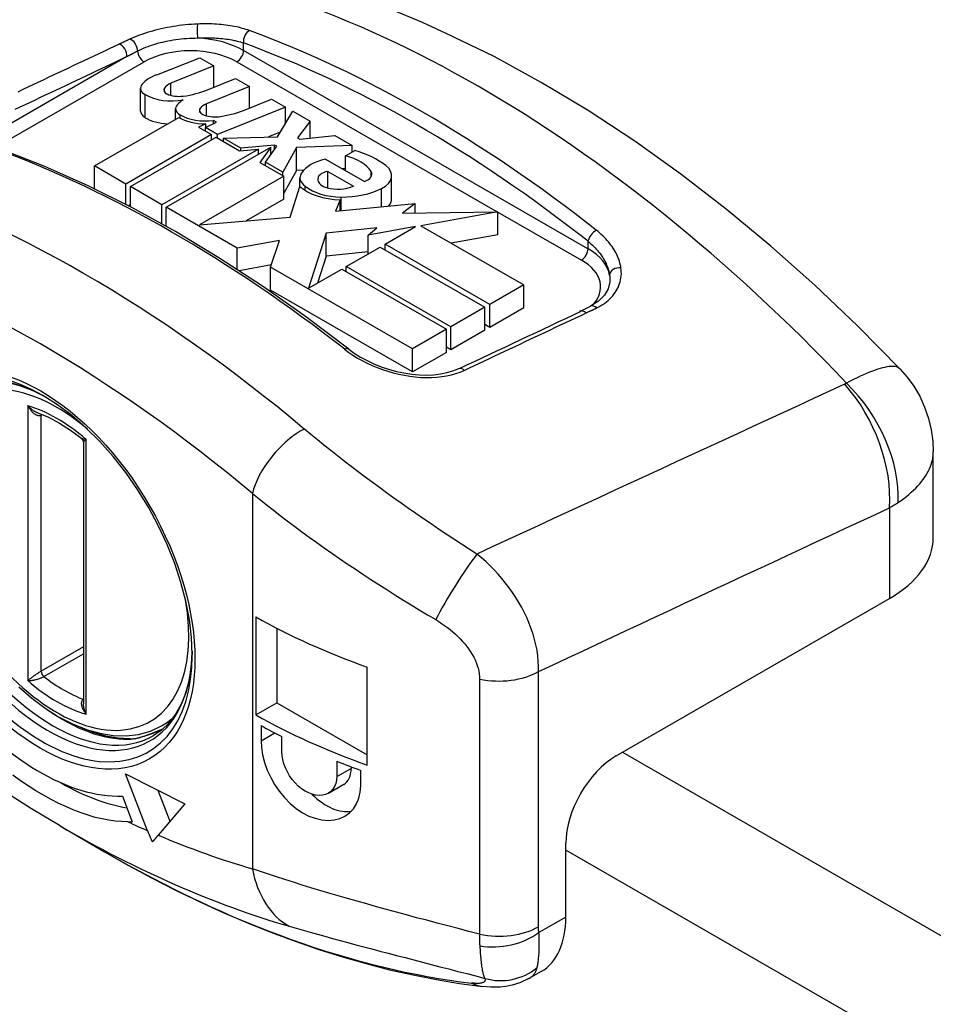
# Model space of a CAD drawing. Header units: inches. Extents: x 68.9 to 80.7, y 21.9 to 41.7.
# Tile 4 of 10: x 70.9 to 71.8, y 39.8 to 40.8. Entities that reach past the tile are written whole.
import ezdxf

# ---------------------------------------------------------------- set-up
doc = ezdxf.new("R2010")
doc.units = ezdxf.units.IN
doc.header["$MEASUREMENT"] = 0
doc.layers.add('Visible Edges(ANSI)', color=7, linetype='Continuous', lineweight=25)
doc.layers.add('Visible Tangent Edges(ANSI)', color=7, linetype='Continuous', lineweight=25)

msp = doc.modelspace()

# ---------------------------------------------------------------- linework, layer by layer
at = {"layer": 'Visible Edges(ANSI)'}
for p, q in [((71.0116, 40.7471), (71.0571, 40.7648)), ((71.0571, 40.7648), (71.0718, 40.7564)), ((71.0718, 40.7564), (71.0266, 40.7382)), ((71.0718, 40.7342), (71.0718, 40.7564)), ((71.0651, 40.7314), (71.0945, 40.7433)), ((71.0945, 40.7433), (71.1092, 40.7348)), ((70.9946, 40.7088), (70.9946, 40.7329)), ((71.1092, 40.7348), (71.0641, 40.7166)), ((71.1092, 40.7123), (71.1092, 40.7348)), ((71.1028, 40.7097), (71.1323, 40.7216)), ((71.1323, 40.7216), (71.147, 40.7131)), ((71.0315, 40.7005), (71.0315, 40.7115)), ((71.147, 40.7131), (71.0755, 40.6843)), ((71.1384, 40.682), (71.1547, 40.7087)), ((71.147, 40.6961), (71.147, 40.7131)), ((71.1547, 40.7087), (71.1727, 40.6983)), ((70.9462, 40.6514), (71.0348, 40.7023)), ((71.0628, 40.6916), (71.0744, 40.6972)), ((71.0744, 40.6972), (71.0712, 40.699)), ((71.0712, 40.6956), (71.0712, 40.699)), ((71.1727, 40.6983), (71.1594, 40.681)), ((71.1727, 40.6806), (71.1727, 40.6983)), ((71.0631, 40.6956), (71.0556, 40.692)), ((71.0556, 40.692), (71.0693, 40.6842)), ((71.0628, 40.6879), (71.0628, 40.6916)), ((71.0755, 40.6843), (71.0628, 40.6916)), ((71.0631, 40.6917), (71.0631, 40.6956)), ((71.1413, 40.6867), (71.1292, 40.6818)), ((71.0693, 40.6842), (70.9793, 40.6323)), ((70.984, 40.6296), (71.074, 40.6815)), ((71.0693, 40.6788), (71.0693, 40.6842)), ((71.074, 40.6815), (71.0987, 40.6672)), ((71.0755, 40.6806), (71.0755, 40.6843)), ((71.0819, 40.6806), (71.1384, 40.682)), ((71.1001, 40.6701), (71.0819, 40.6806)), ((71.0819, 40.6769), (71.0819, 40.6806)), ((71.1594, 40.681), (71.162, 40.6794)), ((71.162, 40.6794), (71.1988, 40.6833)), ((71.1988, 40.6833), (71.2168, 40.6729)), ((71.1186, 40.6691), (71.017, 40.6106)), ((71.0217, 40.6079), (71.1314, 40.6711)), ((71.0987, 40.6672), (71.1186, 40.6691)), ((71.1354, 40.6733), (71.1001, 40.6701)), ((71.1001, 40.6674), (71.1001, 40.6701)), ((71.1186, 40.6637), (71.1186, 40.6691)), ((71.1314, 40.6711), (71.1201, 40.6549)), ((71.126, 40.6552), (71.1377, 40.672)), ((71.1314, 40.663), (71.1314, 40.6711)), ((71.1377, 40.672), (71.1354, 40.6733)), ((71.1354, 40.6687), (71.1354, 40.6733)), ((71.1584, 40.6708), (71.144, 40.6448)), ((71.2168, 40.6729), (71.1584, 40.6708)), ((71.1584, 40.6466), (71.1584, 40.6708)), ((71.2098, 40.6619), (71.2198, 40.6677)), ((71.2168, 40.666), (71.2168, 40.6729)), ((71.126, 40.6515), (71.126, 40.6552)), ((71.144, 40.6448), (71.126, 40.6552)), ((71.1891, 40.6585), (71.2298, 40.635)), ((71.2098, 40.6465), (71.2098, 40.6619)), ((70.9462, 40.6272), (70.9462, 40.6514)), ((70.9793, 40.6323), (70.9462, 40.6514)), ((71.1201, 40.6549), (71.1452, 40.6405)), ((71.1584, 40.6466), (71.1452, 40.6228)), ((71.1662, 40.6469), (71.1584, 40.6466)), ((71.1914, 40.6282), (71.1914, 40.6456)), ((71.1914, 40.6456), (71.2182, 40.6302)), ((71.2098, 40.6485), (71.2066, 40.6484)), ((71.1452, 40.6405), (71.0565, 40.5894)), ((71.144, 40.6412), (71.144, 40.6448)), ((71.1452, 40.6163), (71.1452, 40.6405)), ((71.1621, 40.6298), (71.1621, 40.6389)), ((71.2583, 40.6169), (71.2583, 40.6411)), ((70.9466, 40.627), (70.9462, 40.6272)), ((70.9793, 40.6107), (70.9793, 40.6323)), ((70.984, 40.6082), (70.984, 40.6296)), ((71.017, 40.6106), (70.984, 40.6296)), ((71.1518, 40.5974), (71.162, 40.6298)), ((71.1677, 40.6255), (71.1677, 40.63)), ((71.1452, 40.6163), (71.1055, 40.5935)), ((71.2044, 40.6158), (71.1993, 40.6039)), ((71.2044, 40.6044), (71.2044, 40.6158)), ((70.984, 40.6109), (70.9816, 40.6095)), ((71.017, 40.5903), (71.017, 40.6106)), ((71.0962, 40.565), (71.0217, 40.6079)), ((71.0217, 40.5877), (71.0217, 40.6079)), ((71.1993, 40.6039), (71.2833, 40.612)), ((71.2833, 40.612), (71.2697, 40.6016)), ((71.2833, 40.6019), (71.2833, 40.612)), ((71.0565, 40.5894), (71.1518, 40.5974)), ((71.2697, 40.6016), (71.37, 40.6032)), ((71.37, 40.6032), (71.2892, 40.5885)), ((71.37, 40.579), (71.37, 40.6032)), ((71.0217, 40.5891), (71.0205, 40.5884)), ((71.2429, 40.5861), (71.1898, 40.5808)), ((71.2836, 40.5875), (71.2339, 40.5784)), ((71.2339, 40.5784), (71.2429, 40.5861)), ((71.2516, 40.569), (71.2836, 40.5875)), ((71.2892, 40.5885), (71.3972, 40.5263)), ((71.1408, 40.5728), (71.0962, 40.565)), ((71.1313, 40.5448), (71.1408, 40.5728)), ((71.1898, 40.5808), (71.1711, 40.5227)), ((71.1898, 40.5566), (71.1898, 40.5808)), ((71.2339, 40.5588), (71.2339, 40.5784)), ((71.37, 40.579), (71.3211, 40.5701)), ((71.0962, 40.5425), (71.0962, 40.565)), ((71.2108, 40.5455), (71.2465, 40.5661)), ((71.2465, 40.5661), (71.3565, 40.5028)), ((71.3615, 40.5057), (71.2516, 40.569)), ((71.2516, 40.5632), (71.2516, 40.569)), ((71.1898, 40.5566), (71.1806, 40.5282)), ((71.2339, 40.5611), (71.1898, 40.5566)), ((71.1321, 40.5472), (71.0982, 40.5412)), ((71.2803, 40.459), (71.1313, 40.5448)), ((71.1313, 40.5206), (71.1313, 40.5448)), ((71.1711, 40.5227), (71.2061, 40.5429)), ((71.2061, 40.5429), (71.316, 40.4796)), ((71.2108, 40.5402), (71.2108, 40.5455)), ((71.3207, 40.4823), (71.2108, 40.5455)), ((71.3972, 40.5263), (71.3615, 40.5057)), ((71.3972, 40.5022), (71.3972, 40.5263)), ((71.2803, 40.4348), (71.1313, 40.5206)), ((71.3565, 40.5028), (71.3207, 40.4823)), ((71.3565, 40.4787), (71.3565, 40.5028)), ((71.3615, 40.4816), (71.3615, 40.5057)), ((71.3972, 40.5022), (71.3615, 40.4816)), ((71.316, 40.4796), (71.2803, 40.459)), ((71.316, 40.4554), (71.316, 40.4796)), ((71.3207, 40.4581), (71.3207, 40.4823)), ((71.3615, 40.4816), (71.3565, 40.4845)), ((71.3565, 40.4787), (71.3207, 40.4581)), ((71.2803, 40.4348), (71.2803, 40.459)), ((71.3207, 40.4581), (71.316, 40.4608)), ((71.316, 40.4554), (71.2803, 40.4348)), ((70.9347, 40.3611), (70.9347, 40.0861)), ((71.8275, 40.2607), (71.8275, 40.3508)), ((71.4945, 40.0314), (71.7814, 40.1966)), ((71.1156, 40.1774), (71.1156, 40.0744)), ((71.1379, 40.1654), (71.1379, 40.0872)), ((71.2329, 40.0217), (71.2329, 40.1247)), ((71.1156, 40.0744), (71.1379, 40.0872)), ((71.1379, 40.0872), (71.2329, 40.0325)), ((71.0167, 40.0628), (71.0267, 40.0685)), ((71.1213, 40.0632), (71.1213, 40.0471)), ((71.1431, 40.0356), (71.1431, 40.0517)), ((71.2009, 40.0257), (71.2009, 40.0096)), ((71.2159, 40.0198), (71.2159, 40.0182)), ((71.226, 40), (71.226, 40.0161)), ((71.0021, 39.9527), (70.979, 40.0124)), ((70.979, 40.0124), (71.0411, 39.9809)), ((71.0129, 39.9952), (71.0255, 39.9626)), ((71.192, 39.9921), (71.2083, 40.0015)), ((70.9756, 39.989), (70.986, 39.9621)), ((71.0411, 39.9809), (71.0131, 39.948)), ((70.9101, 39.9577), (70.9567, 39.9306)), ((71.4415, 39.862), (71.4415, 39.9395)), ((71.4155, 39.8046), (71.4025, 39.7972))]:
    msp.add_line(p, q, dxfattribs=at)
at = {"layer": 'Visible Edges(ANSI)', "flags": 128}
for points in [[(71.7926, 40.4379), (71.7482, 40.4829), (71.7029, 40.526), (71.6567, 40.5671), (71.6098, 40.606), (71.5621, 40.6428), (71.5139, 40.6773), (71.465, 40.7094), (71.4157, 40.7391), (71.366, 40.7662), (71.3159, 40.7906), (71.2908, 40.8019), (71.2656, 40.8124), (71.2403, 40.8222), (71.215, 40.8313), (71.1896, 40.8397), (71.1643, 40.8474), (71.1388, 40.8543), (71.1134, 40.8604), (71.088, 40.8657), (71.0626, 40.8703), (71.0372, 40.874), (71.0119, 40.877)], [(71.2133, 40.4588), (71.1681, 40.493), (71.1226, 40.525), (71.077, 40.5548), (71.0312, 40.5823), (70.9854, 40.6075), (70.9397, 40.6303), (70.8941, 40.6507), (70.8487, 40.6687)], [(71.4877, 40.5296), (71.486, 40.5222), (71.4821, 40.5154), (71.4759, 40.5091), (71.4674, 40.5039)], [(71.2133, 40.4588), (71.2192, 40.4545), (71.2256, 40.4505), (71.2326, 40.4467), (71.2399, 40.4433), (71.2475, 40.4402), (71.2553, 40.4376), (71.2634, 40.4354), (71.2714, 40.4337), (71.2795, 40.4324), (71.2875, 40.4317), (71.2953, 40.4315), (71.3027, 40.4319), (71.3099, 40.4327), (71.3165, 40.4341), (71.3227, 40.4359), (71.3283, 40.4382)], [(71.7926, 40.4379), (71.8, 40.4294), (71.807, 40.4198), (71.8132, 40.4092), (71.8184, 40.3978), (71.8225, 40.3859), (71.8254, 40.3739), (71.827, 40.3621), (71.8275, 40.3508)], [(70.7978, 40.4175), (70.8074, 40.422), (70.8179, 40.425), (70.8292, 40.4264), (70.8413, 40.4261), (70.8541, 40.4242), (70.8675, 40.4206), (70.8813, 40.4152), (70.8954, 40.4082)], [(71.049, 40.1377), (71.0482, 40.1557), (71.046, 40.1745), (71.0423, 40.1939), (71.0371, 40.2137), (71.0305, 40.2336), (71.0226, 40.2536), (71.0133, 40.2733), (71.0029, 40.2926), (70.9915, 40.3112), (70.9791, 40.3291), (70.9658, 40.346), (70.9518, 40.3617), (70.9373, 40.3761), (70.9224, 40.3891), (70.9073, 40.4004), (70.8921, 40.4101)], [(70.8866, 40.3919), (70.8979, 40.3872), (70.9095, 40.3811), (70.9212, 40.3736), (70.9328, 40.3649)], [(70.9347, 40.3611), (70.9342, 40.3632), (70.9328, 40.3649)], [(71.049, 40.1415), (71.048, 40.1258), (71.0457, 40.1111), (71.0421, 40.0977), (71.0373, 40.0857), (71.0315, 40.0751), (71.0246, 40.066), (71.0168, 40.0585), (71.008, 40.0524)], [(70.9101, 39.9577), (70.8799, 39.9758), (70.8498, 39.9948), (70.8199, 40.0147), (70.7901, 40.0356), (70.7606, 40.0573), (70.7312, 40.0799), (70.7021, 40.1034), (70.6732, 40.1277)], [(70.8666, 40.104), (70.8803, 40.0921), (70.8944, 40.0816), (70.9086, 40.0725), (70.923, 40.065), (70.9374, 40.0592), (70.9517, 40.0551), (70.9657, 40.0528), (70.9794, 40.0523), (70.9926, 40.0539), (71.0051, 40.0573), (71.0167, 40.0628)], [(70.9833, 40.0493), (70.9711, 40.0499), (70.9582, 40.0521), (70.945, 40.056), (70.9314, 40.0614)], [(70.9833, 40.0493), (70.9906, 40.0501), (70.9992, 40.0523), (71.0087, 40.0558), (71.0188, 40.0602)], [(71.1213, 40.0471), (71.1217, 40.04), (71.1229, 40.0323), (71.125, 40.0244), (71.1278, 40.0164), (71.1314, 40.0086), (71.1355, 40.0012), (71.1403, 39.9942), (71.1458, 39.9875), (71.1518, 39.9814), (71.1582, 39.976), (71.1648, 39.9716), (71.1714, 39.9681), (71.1781, 39.9657), (71.185, 39.9641), (71.1917, 39.9635), (71.1982, 39.9641), (71.2041, 39.9656), (71.2094, 39.9681), (71.2141, 39.9714), (71.2183, 39.9757), (71.2216, 39.9809), (71.2241, 39.9868), (71.2255, 39.9933), (71.226, 40)], [(71.2009, 40.0096), (71.2006, 40.0059), (71.1998, 40.0023), (71.1985, 39.9991), (71.1967, 39.9963), (71.1945, 39.9939), (71.192, 39.9921), (71.1891, 39.9908), (71.1859, 39.99), (71.1824, 39.9897), (71.1787, 39.9901), (71.175, 39.991), (71.1713, 39.9924), (71.1676, 39.9943), (71.1639, 39.9967), (71.1604, 39.9996), (71.157, 40.003), (71.1539, 40.0066), (71.1512, 40.0104), (71.1489, 40.0145), (71.1468, 40.0187), (71.1452, 40.0231), (71.144, 40.0275), (71.1433, 40.0317), (71.1431, 40.0356)], [(70.9814, 39.962), (70.9748, 39.9622), (70.9681, 39.9627), (70.9612, 39.9637), (70.9542, 39.965), (70.9471, 39.9667), (70.9397, 39.9689), (70.9323, 39.9714), (70.9246, 39.9744), (70.9168, 39.9777), (70.9089, 39.9814), (70.9009, 39.9855), (70.8928, 39.9899), (70.8848, 39.9946), (70.8766, 39.9997), (70.8685, 40.0051), (70.8603, 40.0109)], [(71.0073, 39.9409), (71.007, 39.9414), (71.0068, 39.9419), (71.0066, 39.9424), (71.0063, 39.9429), (71.0061, 39.9434), (71.0059, 39.9438), (71.0057, 39.9443), (71.0054, 39.9448), (71.0052, 39.9453), (71.005, 39.9458), (71.0048, 39.9463), (71.0046, 39.9468), (71.0043, 39.9473), (71.0041, 39.9478), (71.0039, 39.9483), (71.0037, 39.9488), (71.0035, 39.9493), (71.0033, 39.9498), (71.0031, 39.9503), (71.0029, 39.9507), (71.0027, 39.9512), (71.0025, 39.9517), (71.0023, 39.9522), (71.0021, 39.9527)], [(71.0131, 39.948), (71.0129, 39.9477), (71.0126, 39.9474), (71.0124, 39.9471), (71.0121, 39.9468), (71.0119, 39.9465), (71.0116, 39.9462), (71.0114, 39.9459), (71.0111, 39.9456), (71.0109, 39.9453), (71.0106, 39.945), (71.0104, 39.9447), (71.0101, 39.9444), (71.0099, 39.9441), (71.0096, 39.9438), (71.0094, 39.9435), (71.0092, 39.9432), (71.0089, 39.9429), (71.0087, 39.9426), (71.0084, 39.9424), (71.0082, 39.9421), (71.008, 39.9418), (71.0077, 39.9415), (71.0075, 39.9412), (71.0073, 39.9409)], [(70.9567, 39.9306), (70.9817, 39.9165), (71.0068, 39.903), (71.0319, 39.8901), (71.057, 39.878), (71.082, 39.8665), (71.1071, 39.8558), (71.1321, 39.8458), (71.1571, 39.8365), (71.182, 39.8279), (71.2069, 39.8201), (71.2317, 39.813), (71.2563, 39.8066), (71.2809, 39.8011), (71.3054, 39.7962), (71.3297, 39.7922), (71.3539, 39.7889)], [(71.4025, 39.7972), (71.3932, 39.7927), (71.3852, 39.7902), (71.3784, 39.7889), (71.3726, 39.7883), (71.3626, 39.7882), (71.3539, 39.7889)]]:
    msp.add_lwpolyline(points, dxfattribs=at)
at = {"layer": 'Visible Edges(ANSI)'}
for centre, major_axis, ratio, start_param, end_param in [((13.4085, -819.1887), (-489.6516, -875.2693), 0.584883, 3.823458, 3.823995), ((71.0369, 40.7255), (0.0454, 0), 0.575862, 2.164208, 2.67864), ((71.0378, 40.729), (-0.0194, 0), 0.575862, 5.323118, 5.90879), ((71.0111, 40.7329), (-0.0165, 0), 0.575862, 5.820233, 7.062977), ((71.0285, 40.7311), (-0.00945, 0), 0.575862, 5.90879, 7.175095), ((71.0222, 40.7656), (0.0732, 0), 0.575862, 4.949028, 5.337665), ((71.0269, 40.7419), (-0.0387, 0), 0.575862, 0.779792, 1.90155), ((71.035, 40.7358), (0.0198, 0), 0.575862, 4.033503, 4.932446), ((71.0735, 40.7035), (0.0454, 0), 0.575862, 2.419321, 2.652775), ((71.0111, 40.7088), (-0.0165, 0), 0.575862, 0, 0.779792), ((71.0475, 40.7115), (-0.016, 0), 0.575862, 5.794367, 7.059467), ((71.0659, 40.7096), (-0.00945, 0), 0.575862, 5.908937, 7.173827), ((71.0752, 40.7075), (-0.0194, 0), 0.575862, 5.323254, 5.908937), ((71.0608, 40.7442), (0.0732, 0), 0.575862, 4.932287, 5.323254), ((71.0269, 40.7177), (-0.0387, 0), 0.575862, 0.779792, 1.470566), ((71.062, 40.7174), (0.0378, 0), 0.575862, 3.905964, 4.740051), ((71.0631, 40.7203), (-0.0378, 0), 0.575862, 0.776281, 1.787416), ((71.0725, 40.7142), (0.0198, 0), 0.575862, 4.032234, 4.932287), ((71.1754, 40.6189), (0.0956, 0), 0.575862, 0.638101, 1.087938), ((71.2051, 40.6346), (-0.0444, 0), 0.575862, 5.081623, 5.913952), ((71.1914, 40.6362), (0.0483, 0), 0.575862, 0.343453, 1.17916), ((71.1957, 40.6373), (-0.015, 0), 0.575862, 4.999578, 6.390788), ((71.2226, 40.6426), (0.0151, 0), 0.575862, 5.210263, 6.626638), ((71.2273, 40.6411), (0.0311, 0), 0.575862, 5.437829, 6.921287), ((71.186, 40.6389), (-0.0239, 0), 0.575862, 5.913952, 6.982716), ((71.1979, 40.6374), (-0.0172, 0), 0.575862, 0.107602, 1.123637), ((71.2061, 40.6457), (0.052, 0), 0.575862, 3.701478, 4.680599), ((71.2061, 40.6457), (-0.0471, 0), 0.575862, 0.617996, 1.556283), ((71.2019, 40.6422), (-0.0265, 0), 0.575862, 1.123637, 2.233979), ((71.2063, 40.6547), (-0.0627, 0), 0.575862, 1.556283, 2.296236), ((71.2273, 40.6169), (0.0311, 0), 0.575862, 5.84464, 6.283185), ((69.8197, 41.9781), (-2.3187, 0.767), 0.647774, 2.543561, 2.550085), ((-122.0314, -2578.9186), (-1533.6788, -2668.1681), 0.578533, 3.834722, 3.834781), ((71.67, 40.2607), (0.1575, 0), 0.575862, 5.497787, 6.283185), ((71.5716, 40.444), (-0.6498, 0), 0.575862, 0.792972, 1.022404), ((70.8894, 40.2272), (0.1302, -0.226), 0.578093, 4.976122, 5.985575), ((71.5716, 40.341), (0.6498, 0), 0.575862, 3.934565, 4.163996), ((71.5716, 40.3329), (-0.6498, 0), 0.575862, 0.805092, 0.85058), ((71.5716, 40.3329), (-0.6498, 0), 0.575862, 0.96357, 1.009955), ((71.4945, 39.9701), (-0.0374, -0.065), 0.578093, 3.925057, 5.495853), ((71.1901, 40.033), (0.0182, -0.0316), 0.578093, 0, 0.787332), ((70.9117, 40.24), (0.1449, -0.2516), 0.578093, 5.497972, 5.840434), ((71.1901, 40.033), (0.0329, -0.0571), 0.578093, 5.162161, 6.092826), ((70.8894, 40.2272), (0.1449, -0.2516), 0.578093, 5.964029, 5.989415), ((71.3531, 39.9129), (0.0624, -0.1083), 0.578093, 0, 0.787332)]:
    msp.add_ellipse(centre, major_axis=major_axis, ratio=ratio, start_param=start_param, end_param=end_param, dxfattribs=at)
at = {"layer": 'Visible Tangent Edges(ANSI)'}
for p, q in [((71.1028, 40.7727), (71.1028, 40.7806)), ((71.4647, 40.5643), (71.1028, 40.7727)), ((70.9802, 40.7662), (70.8523, 40.6925)), ((70.8592, 40.6805), (70.9984, 40.7606)), ((71.0959, 40.7606), (71.3693, 40.6031)), ((71.0266, 40.7254), (71.0266, 40.7382)), ((71.0197, 40.7291), (71.0197, 40.7331)), ((70.9994, 40.7021), (70.9994, 40.7262)), ((71.0571, 40.7076), (71.0571, 40.7116)), ((71.0641, 40.7039), (71.0641, 40.7166)), ((71.0361, 40.7016), (71.0361, 40.705)), ((71.2369, 40.6397), (71.2369, 40.6456)), ((71.2479, 40.6086), (71.2479, 40.6277)), ((71.2054, 40.6045), (71.2054, 40.6186)), ((71.37, 40.6028), (71.4578, 40.5522)), ((71.4647, 40.5722), (71.4647, 40.5643)), ((70.8761, 40.3994), (70.8761, 40.1104)), ((70.8903, 40.3894), (70.8913, 40.3901)), ((70.8903, 40.1204), (70.8903, 40.3894)), ((70.9376, 40.075), (70.9376, 40.364)), ((71.1122, 40.3071), (71.1122, 39.9126)), ((71.7814, 40.292), (71.7814, 40.1966)), ((70.9347, 40.1459), (70.8903, 40.1204)), ((70.8932, 40.1147), (70.9347, 40.1385)), ((71.4127, 39.8519), (71.4127, 40.12)), ((71.3509, 40.112), (71.3509, 39.8439)), ((70.9347, 40.0908), (70.9346, 40.0908)), ((71.1213, 40.0471), (71.1358, 40.0554)), ((71.5009, 40.0351), (77.5826, 36.5329)), ((71.2009, 40.0096), (71.2159, 40.0182)), ((77.5826, 36.3958), (71.4415, 39.9322)), ((71.4415, 39.862), (71.4131, 39.8457))]:
    msp.add_line(p, q, dxfattribs=at)
at = {"layer": 'Visible Tangent Edges(ANSI)', "flags": 128}
for points in [[(71.0546, 40.8004), (71.0514, 40.8003), (71.0481, 40.8001), (71.0449, 40.7998), (71.0416, 40.7995), (71.0384, 40.7992), (71.0352, 40.7988), (71.032, 40.7983), (71.0288, 40.7978), (71.0256, 40.7973), (71.0225, 40.7967), (71.0193, 40.7961), (71.0163, 40.7954), (71.0132, 40.7947), (71.0102, 40.7939), (71.0073, 40.7931), (71.0044, 40.7923), (71.0015, 40.7915), (70.9988, 40.7906), (70.996, 40.7896), (70.9934, 40.7887), (70.9908, 40.7877), (70.9883, 40.7867), (70.9858, 40.7857), (70.9835, 40.7846)], [(71.1091, 40.7935), (71.1073, 40.7942), (71.1054, 40.7948), (71.1035, 40.7954), (71.1015, 40.7959), (71.0995, 40.7965), (71.0974, 40.797), (71.0953, 40.7974), (71.0931, 40.7979), (71.0909, 40.7983), (71.0887, 40.7986), (71.0864, 40.799), (71.0841, 40.7993), (71.0818, 40.7996), (71.0795, 40.7998), (71.0771, 40.8), (71.0746, 40.8002), (71.0722, 40.8003), (71.0697, 40.8005), (71.0672, 40.8005), (71.0647, 40.8006), (71.0622, 40.8006), (71.0597, 40.8006), (71.0571, 40.8005), (71.0546, 40.8004)], [(70.9835, 40.7846), (70.983, 40.7844), (70.9825, 40.7842), (70.9821, 40.7839), (70.9816, 40.7837), (70.9811, 40.7835), (70.9807, 40.7833), (70.9802, 40.783), (70.9797, 40.7828), (70.9792, 40.7826), (70.9788, 40.7824), (70.9783, 40.7822), (70.9778, 40.7819), (70.9774, 40.7817), (70.9769, 40.7815), (70.9764, 40.7813), (70.976, 40.7811), (70.9755, 40.7808), (70.975, 40.7806), (70.9745, 40.7804), (70.9741, 40.7802), (70.9736, 40.78), (70.9731, 40.7797), (70.9727, 40.7795), (70.9722, 40.7793)], [(70.9915, 40.7721), (70.9936, 40.7731), (70.9957, 40.7741), (70.9979, 40.7751), (71.0002, 40.776), (71.0026, 40.7769), (71.005, 40.7778), (71.0075, 40.7786), (71.01, 40.7794), (71.0126, 40.7802), (71.0152, 40.7809), (71.0179, 40.7815), (71.0206, 40.7821), (71.0233, 40.7827), (71.0261, 40.7832), (71.0289, 40.7837), (71.0317, 40.7841), (71.0345, 40.7845), (71.0374, 40.7848), (71.0402, 40.7851), (71.0431, 40.7854), (71.046, 40.7855), (71.0488, 40.7857), (71.0517, 40.7857), (71.0546, 40.7858)], [(71.0546, 40.7858), (71.0568, 40.7859), (71.0591, 40.7859), (71.0613, 40.786), (71.0636, 40.786), (71.0658, 40.786), (71.068, 40.786), (71.0702, 40.7859), (71.0723, 40.7858), (71.0745, 40.7857), (71.0766, 40.7855), (71.0787, 40.7854), (71.0807, 40.7852), (71.0828, 40.7849), (71.0848, 40.7847), (71.0867, 40.7844), (71.0887, 40.7841), (71.0906, 40.7837), (71.0925, 40.7833), (71.0943, 40.783), (71.0961, 40.7825), (71.0978, 40.7821), (71.0996, 40.7816), (71.1012, 40.7811), (71.1028, 40.7806)], [(70.9722, 40.7793), (70.9669, 40.7768), (70.9615, 40.7743), (70.9562, 40.7717), (70.9509, 40.7692), (70.9455, 40.7667), (70.9402, 40.7642), (70.9349, 40.7617), (70.9296, 40.7592), (70.9242, 40.7567), (70.9189, 40.7541), (70.9136, 40.7516), (70.9082, 40.7491), (70.9029, 40.7466), (70.8976, 40.7441), (70.8922, 40.7416), (70.8869, 40.7391), (70.8816, 40.7365), (70.8763, 40.734), (70.8709, 40.7315), (70.8656, 40.729)], [(70.9802, 40.7662), (70.9807, 40.7664), (70.9811, 40.7667), (70.9816, 40.7669), (70.9821, 40.7672), (70.9826, 40.7674), (70.983, 40.7677), (70.9835, 40.7679), (70.984, 40.7682), (70.9844, 40.7684), (70.9849, 40.7687), (70.9854, 40.7689), (70.9858, 40.7691), (70.9863, 40.7694), (70.9868, 40.7696), (70.9873, 40.7699), (70.9877, 40.7701), (70.9882, 40.7704), (70.9887, 40.7706), (70.9891, 40.7709), (70.9896, 40.7711), (70.9901, 40.7714), (70.9905, 40.7716), (70.991, 40.7718), (70.9915, 40.7721)], [(70.8629, 40.7109), (70.8683, 40.7134), (70.8736, 40.7159), (70.8789, 40.7184), (70.8843, 40.7209), (70.8896, 40.7235), (70.8949, 40.726), (70.9003, 40.7285), (70.9056, 40.731), (70.9109, 40.7335), (70.9162, 40.736), (70.9216, 40.7385), (70.9269, 40.7411), (70.9322, 40.7436), (70.9376, 40.7461), (70.9429, 40.7486), (70.9482, 40.7511), (70.9536, 40.7536), (70.9589, 40.7561), (70.9642, 40.7587), (70.9695, 40.7612), (70.9749, 40.7637), (70.9802, 40.7662)], [(71.4994, 40.5443), (71.4991, 40.546), (71.4987, 40.5478), (71.4983, 40.5495), (71.4978, 40.5512), (71.4972, 40.553), (71.4965, 40.5547), (71.4958, 40.5564), (71.495, 40.5581), (71.4942, 40.5598), (71.4932, 40.5615), (71.4922, 40.5632), (71.4912, 40.5649), (71.49, 40.5666), (71.4888, 40.5682), (71.4876, 40.5699), (71.4862, 40.5715), (71.4849, 40.5731), (71.4834, 40.5747), (71.4819, 40.5763), (71.4803, 40.5778), (71.4787, 40.5793), (71.477, 40.5808), (71.4753, 40.5823), (71.4735, 40.5837)], [(71.4647, 40.5722), (71.4663, 40.5709), (71.4678, 40.5695), (71.4693, 40.5682), (71.4707, 40.5668), (71.4721, 40.5654), (71.4734, 40.564), (71.4747, 40.5625), (71.4759, 40.5611), (71.4771, 40.5596), (71.4782, 40.5581), (71.4793, 40.5566), (71.4803, 40.5551), (71.4812, 40.5536), (71.4821, 40.552), (71.4829, 40.5505), (71.4837, 40.5489), (71.4843, 40.5474), (71.485, 40.5458), (71.4856, 40.5443), (71.4861, 40.5427), (71.4865, 40.5411), (71.4869, 40.5396), (71.4872, 40.538), (71.4874, 40.5365)], [(71.4739, 40.5022), (71.4762, 40.5033), (71.4783, 40.5045), (71.4804, 40.5058), (71.4823, 40.5071), (71.4842, 40.5085), (71.4859, 40.51), (71.4876, 40.5115), (71.4892, 40.5131), (71.4907, 40.5147), (71.492, 40.5164), (71.4933, 40.5182), (71.4945, 40.52), (71.4955, 40.5218), (71.4964, 40.5237), (71.4973, 40.5256), (71.498, 40.5276), (71.4986, 40.5296), (71.499, 40.5316), (71.4994, 40.5337), (71.4996, 40.5358), (71.4998, 40.5379), (71.4997, 40.54), (71.4996, 40.5422), (71.4994, 40.5443)], [(71.4874, 40.5365), (71.4875, 40.5362), (71.4875, 40.5359), (71.4876, 40.5356), (71.4876, 40.5353), (71.4876, 40.5351), (71.4877, 40.5348), (71.4877, 40.5345), (71.4877, 40.5342), (71.4877, 40.5339), (71.4877, 40.5336), (71.4878, 40.5333), (71.4878, 40.5331), (71.4878, 40.5328), (71.4878, 40.5325), (71.4878, 40.5322), (71.4878, 40.5319), (71.4878, 40.5316), (71.4878, 40.5313), (71.4878, 40.5311), (71.4878, 40.5308), (71.4877, 40.5305), (71.4877, 40.5302), (71.4877, 40.5299), (71.4877, 40.5296)], [(71.4627, 40.4968), (71.4632, 40.497), (71.4636, 40.4973), (71.4641, 40.4975), (71.4646, 40.4977), (71.465, 40.4979), (71.4655, 40.4982), (71.466, 40.4984), (71.4664, 40.4986), (71.4669, 40.4988), (71.4674, 40.499), (71.4679, 40.4993), (71.4683, 40.4995), (71.4688, 40.4997), (71.4693, 40.4999), (71.4697, 40.5002), (71.4702, 40.5004), (71.4707, 40.5006), (71.4711, 40.5008), (71.4716, 40.5011), (71.4721, 40.5013), (71.4725, 40.5015), (71.473, 40.5017), (71.4735, 40.5019), (71.4739, 40.5022)], [(71.3347, 40.4365), (71.3401, 40.439), (71.3454, 40.4415), (71.3507, 40.444), (71.3561, 40.4466), (71.3614, 40.4491), (71.3667, 40.4516), (71.3721, 40.4541), (71.3774, 40.4566), (71.3827, 40.4591), (71.3881, 40.4616), (71.3934, 40.4641), (71.3987, 40.4667), (71.4041, 40.4692), (71.4094, 40.4717), (71.4147, 40.4742), (71.42, 40.4767), (71.4254, 40.4792), (71.4307, 40.4817), (71.436, 40.4843), (71.4414, 40.4868), (71.4467, 40.4893), (71.452, 40.4918), (71.4574, 40.4943), (71.4627, 40.4968)], [(71.209, 40.4586), (71.2133, 40.4554), (71.2178, 40.4524), (71.2226, 40.4494), (71.2275, 40.4467), (71.2326, 40.4441), (71.2379, 40.4417), (71.2433, 40.4394), (71.2489, 40.4374), (71.2545, 40.4355), (71.2602, 40.4339), (71.266, 40.4325), (71.2718, 40.4313), (71.2776, 40.4303), (71.2833, 40.4296), (71.2891, 40.4291), (71.2948, 40.4289), (71.3003, 40.429), (71.3058, 40.4293), (71.3111, 40.4299), (71.3162, 40.4307), (71.3212, 40.4318), (71.326, 40.4331), (71.3305, 40.4347), (71.3347, 40.4365)], [(71.7926, 40.4378), (71.7918, 40.4386), (71.7909, 40.4392), (71.7899, 40.4397), (71.7887, 40.4401), (71.7874, 40.4404), (71.7859, 40.4405), (71.7843, 40.4406), (71.7826, 40.4405), (71.7807, 40.4404), (71.7786, 40.4401), (71.7765, 40.4396), (71.7741, 40.4391), (71.7717, 40.4384), (71.7691, 40.4376), (71.7663, 40.4367), (71.7635, 40.4357), (71.7605, 40.4345), (71.7574, 40.4332), (71.7542, 40.4318), (71.7508, 40.4303), (71.7474, 40.4286), (71.7438, 40.4269), (71.7401, 40.425), (71.7364, 40.423)], [(71.7344, 40.422), (71.7183, 40.4145), (71.7022, 40.4071), (71.6861, 40.3997), (71.67, 40.3922), (71.6539, 40.3848), (71.6378, 40.3774), (71.6217, 40.3699), (71.6056, 40.3625), (71.5895, 40.3551), (71.5734, 40.3476), (71.5573, 40.3402), (71.5412, 40.3327), (71.5251, 40.3253), (71.509, 40.3179), (71.4929, 40.3104), (71.4768, 40.303), (71.4607, 40.2955), (71.4446, 40.2881), (71.4285, 40.2807), (71.4124, 40.2732), (71.3963, 40.2658), (71.3802, 40.2583), (71.3641, 40.2509), (71.348, 40.2434)], [(71.7364, 40.423), (71.7363, 40.4229), (71.7362, 40.4229), (71.7361, 40.4228), (71.7361, 40.4228), (71.736, 40.4228), (71.7359, 40.4227), (71.7358, 40.4227), (71.7357, 40.4226), (71.7357, 40.4226), (71.7356, 40.4225), (71.7355, 40.4225), (71.7354, 40.4224), (71.7353, 40.4224), (71.7353, 40.4224), (71.7352, 40.4223), (71.7351, 40.4223), (71.735, 40.4222), (71.7349, 40.4222), (71.7349, 40.4222), (71.7348, 40.4221), (71.7347, 40.4221), (71.7346, 40.422), (71.7345, 40.422), (71.7344, 40.422)], [(70.8866, 40.3919), (70.8861, 40.392), (70.8856, 40.3922), (70.8851, 40.3924), (70.8847, 40.3927), (70.8842, 40.3929), (70.8837, 40.3932), (70.8832, 40.3934), (70.8828, 40.3937), (70.8823, 40.394), (70.8818, 40.3943), (70.8814, 40.3946), (70.8809, 40.395), (70.8805, 40.3953), (70.8801, 40.3956), (70.8796, 40.396), (70.8792, 40.3963), (70.8788, 40.3967), (70.8784, 40.3971), (70.878, 40.3974), (70.8776, 40.3978), (70.8772, 40.3982), (70.8768, 40.3986), (70.8765, 40.399), (70.8761, 40.3994)], [(70.8761, 40.3994), (70.8765, 40.3986), (70.877, 40.3978), (70.8775, 40.397), (70.878, 40.3963), (70.8785, 40.3956), (70.879, 40.3949), (70.8796, 40.3942), (70.8801, 40.3935), (70.8807, 40.3929), (70.8813, 40.3923), (70.8819, 40.3917), (70.8826, 40.3912), (70.8832, 40.3907), (70.8839, 40.3903), (70.8845, 40.3899), (70.8852, 40.3896), (70.8859, 40.3893), (70.8866, 40.3891), (70.8872, 40.3889), (70.8879, 40.3889), (70.8885, 40.3889), (70.8891, 40.389), (70.8897, 40.3892), (70.8903, 40.3894)], [(71.348, 40.2434), (71.3399, 40.2486), (71.3318, 40.2538), (71.3237, 40.2591), (71.3157, 40.2644), (71.3077, 40.2697), (71.2998, 40.2751), (71.2919, 40.2805), (71.284, 40.2859), (71.2762, 40.2913), (71.2685, 40.2968), (71.2608, 40.3022), (71.2531, 40.3077), (71.2456, 40.3132), (71.238, 40.3188), (71.2306, 40.3243), (71.2232, 40.3299), (71.2159, 40.3355), (71.2086, 40.3411), (71.2015, 40.3467), (71.1944, 40.3523), (71.1873, 40.3579), (71.1804, 40.3635), (71.1735, 40.3692), (71.1668, 40.3748)], [(70.9376, 40.364), (70.9373, 40.364), (70.937, 40.364), (70.9368, 40.364), (70.9365, 40.364), (70.9362, 40.364), (70.936, 40.3641), (70.9358, 40.3641), (70.9355, 40.3641), (70.9353, 40.3641), (70.9351, 40.3642), (70.9349, 40.3642), (70.9347, 40.3642), (70.9345, 40.3643), (70.9343, 40.3643), (70.9341, 40.3643), (70.9339, 40.3644), (70.9337, 40.3644), (70.9336, 40.3645), (70.9334, 40.3646), (70.9333, 40.3646), (70.9332, 40.3647), (70.933, 40.3648), (70.9329, 40.3648), (70.9328, 40.3649)], [(70.9347, 40.3611), (70.9347, 40.3612), (70.9347, 40.3612), (70.9347, 40.3613), (70.9347, 40.3614), (70.9348, 40.3614), (70.9349, 40.3615), (70.9349, 40.3616), (70.935, 40.3617), (70.9351, 40.3618), (70.9352, 40.3619), (70.9353, 40.3621), (70.9354, 40.3622), (70.9356, 40.3623), (70.9357, 40.3624), (70.9359, 40.3626), (70.936, 40.3627), (70.9362, 40.3629), (70.9364, 40.363), (70.9366, 40.3632), (70.9367, 40.3633), (70.9369, 40.3635), (70.9371, 40.3637), (70.9374, 40.3638), (70.9376, 40.364)], [(71.7907, 40.2977), (71.7937, 40.2997), (71.7965, 40.3018), (71.7993, 40.304), (71.8019, 40.3061), (71.8044, 40.3083), (71.8068, 40.3105), (71.809, 40.3127), (71.8112, 40.315), (71.8132, 40.3172), (71.815, 40.3195), (71.8168, 40.3217), (71.8184, 40.324), (71.8199, 40.3263), (71.8212, 40.3286), (71.8225, 40.3309), (71.8235, 40.3331), (71.8245, 40.3354), (71.8253, 40.3377), (71.826, 40.3399), (71.8266, 40.3421), (71.827, 40.3443), (71.8273, 40.3465), (71.8275, 40.3487), (71.8275, 40.3508)], [(71.1122, 40.3071), (71.1193, 40.3013), (71.1266, 40.2955), (71.1339, 40.2898), (71.1413, 40.284), (71.1488, 40.2783), (71.1565, 40.2726), (71.1641, 40.2669), (71.1719, 40.2612), (71.1797, 40.2556), (71.1877, 40.25), (71.1956, 40.2444), (71.2037, 40.2388), (71.2118, 40.2333), (71.22, 40.2278), (71.2282, 40.2223), (71.2365, 40.2168), (71.2449, 40.2114), (71.2533, 40.206), (71.2618, 40.2007), (71.2703, 40.1954), (71.2788, 40.1901), (71.2875, 40.1848), (71.2961, 40.1796), (71.3048, 40.1745)], [(71.7814, 40.292), (71.7818, 40.2922), (71.7822, 40.2925), (71.7826, 40.2927), (71.783, 40.2929), (71.7834, 40.2931), (71.7838, 40.2934), (71.7842, 40.2936), (71.7846, 40.2938), (71.785, 40.2941), (71.7854, 40.2943), (71.7858, 40.2945), (71.7861, 40.2948), (71.7865, 40.295), (71.7869, 40.2952), (71.7873, 40.2955), (71.7877, 40.2957), (71.7881, 40.296), (71.7884, 40.2962), (71.7888, 40.2964), (71.7892, 40.2967), (71.7896, 40.2969), (71.7899, 40.2972), (71.7903, 40.2974), (71.7907, 40.2977)], [(71.4127, 40.12), (71.4281, 40.1271), (71.4434, 40.1343), (71.4588, 40.1415), (71.4742, 40.1487), (71.4895, 40.1558), (71.5049, 40.163), (71.5203, 40.1702), (71.5356, 40.1773), (71.551, 40.1845), (71.5663, 40.1917), (71.5817, 40.1988), (71.5971, 40.206), (71.6124, 40.2132), (71.6278, 40.2204), (71.6431, 40.2275), (71.6585, 40.2347), (71.6739, 40.2419), (71.6892, 40.249), (71.7046, 40.2562), (71.72, 40.2634), (71.7353, 40.2705), (71.7507, 40.2777), (71.766, 40.2848), (71.7814, 40.292)], [(71.4127, 40.12), (71.4128, 40.1254), (71.4125, 40.131), (71.412, 40.1366), (71.4112, 40.1423), (71.4101, 40.1479), (71.4087, 40.1536), (71.4071, 40.1593), (71.4052, 40.165), (71.403, 40.1706), (71.4007, 40.1762), (71.398, 40.1817), (71.3952, 40.1871), (71.3922, 40.1925), (71.3889, 40.1978), (71.3855, 40.203), (71.382, 40.208), (71.3782, 40.2129), (71.3743, 40.2177), (71.3702, 40.2224), (71.366, 40.2269), (71.3617, 40.2313), (71.3573, 40.2355), (71.3527, 40.2396), (71.348, 40.2434)], [(71.3048, 40.1745), (71.3079, 40.1726), (71.311, 40.1706), (71.3141, 40.1685), (71.317, 40.1663), (71.3199, 40.164), (71.3227, 40.1617), (71.3255, 40.1593), (71.3281, 40.1568), (71.3306, 40.1543), (71.333, 40.1517), (71.3353, 40.149), (71.3375, 40.1463), (71.3395, 40.1436), (71.3414, 40.1408), (71.3431, 40.138), (71.3447, 40.1351), (71.3461, 40.1322), (71.3474, 40.1293), (71.3484, 40.1264), (71.3493, 40.1235), (71.35, 40.1206), (71.3505, 40.1177), (71.3508, 40.1148), (71.3509, 40.112)], [(70.8903, 40.1204), (70.8897, 40.1201), (70.8891, 40.1197), (70.8885, 40.1193), (70.8879, 40.1189), (70.8872, 40.1185), (70.8866, 40.118), (70.8859, 40.1176), (70.8852, 40.1171), (70.8845, 40.1167), (70.8839, 40.1162), (70.8832, 40.1157), (70.8826, 40.1153), (70.8819, 40.1148), (70.8813, 40.1144), (70.8807, 40.1139), (70.8801, 40.1135), (70.8796, 40.1131), (70.879, 40.1126), (70.8785, 40.1122), (70.878, 40.1118), (70.8775, 40.1115), (70.877, 40.1111), (70.8765, 40.1108), (70.8761, 40.1104)], [(70.8761, 40.1104), (70.8767, 40.1104), (70.8773, 40.1105), (70.8779, 40.1105), (70.8786, 40.1105), (70.8793, 40.1106), (70.88, 40.1107), (70.8807, 40.1108), (70.8814, 40.1109), (70.8822, 40.111), (70.8829, 40.1112), (70.8837, 40.1113), (70.8845, 40.1115), (70.8853, 40.1117), (70.886, 40.1119), (70.8868, 40.1121), (70.8876, 40.1124), (70.8884, 40.1126), (70.8892, 40.1129), (70.8899, 40.1132), (70.8907, 40.1135), (70.8914, 40.1137), (70.892, 40.114), (70.8926, 40.1144), (70.8932, 40.1147)], [(70.9346, 40.0908), (70.9341, 40.0904), (70.9337, 40.09), (70.9333, 40.0896), (70.933, 40.0891), (70.9328, 40.0885), (70.9326, 40.0879), (70.9325, 40.0872), (70.9324, 40.0866), (70.9324, 40.0859), (70.9325, 40.0852), (70.9326, 40.0844), (70.9328, 40.0837), (70.933, 40.083), (70.9332, 40.0822), (70.9335, 40.0815), (70.9338, 40.0807), (70.9342, 40.08), (70.9346, 40.0792), (70.935, 40.0785), (70.9355, 40.0778), (70.936, 40.0771), (70.9365, 40.0764), (70.937, 40.0757), (70.9376, 40.075)], [(70.9376, 40.075), (70.9374, 40.0755), (70.9371, 40.0759), (70.9369, 40.0763), (70.9367, 40.0768), (70.9366, 40.0772), (70.9364, 40.0777), (70.9362, 40.0782), (70.936, 40.0786), (70.9359, 40.0791), (70.9357, 40.0795), (70.9356, 40.08), (70.9354, 40.0805), (70.9353, 40.0809), (70.9352, 40.0814), (70.9351, 40.0819), (70.935, 40.0824), (70.9349, 40.0828), (70.9349, 40.0833), (70.9348, 40.0838), (70.9347, 40.0842), (70.9347, 40.0847), (70.9347, 40.0851), (70.9347, 40.0856), (70.9347, 40.0861)], [(70.9818, 40.0489), (70.983, 40.0489), (70.9843, 40.049), (70.9856, 40.0491), (70.9869, 40.0493), (70.9883, 40.0495), (70.9897, 40.0497), (70.9912, 40.05), (70.9926, 40.0504), (70.9941, 40.0507), (70.9956, 40.0512), (70.9972, 40.0516), (70.9987, 40.0521), (71.0003, 40.0526), (71.0019, 40.0531), (71.0036, 40.0537), (71.0052, 40.0543), (71.0069, 40.055), (71.0085, 40.0556), (71.0102, 40.0563), (71.0119, 40.0571), (71.0136, 40.0578), (71.0153, 40.0586), (71.0171, 40.0594), (71.0188, 40.0602)], [(71.3509, 39.8439), (71.3397, 39.8468), (71.3285, 39.8498), (71.3174, 39.8527), (71.3064, 39.8556), (71.2955, 39.8585), (71.2847, 39.8613), (71.274, 39.8642), (71.2634, 39.8671), (71.2529, 39.87), (71.2425, 39.8728), (71.2323, 39.8757), (71.2222, 39.8786), (71.2122, 39.8814), (71.2023, 39.8843), (71.1926, 39.8871), (71.1831, 39.89), (71.1737, 39.8928), (71.1644, 39.8956), (71.1553, 39.8985), (71.1463, 39.9013), (71.1376, 39.9042), (71.1289, 39.907), (71.1205, 39.9098), (71.1122, 39.9126)], [(71.1507, 39.8523), (71.158, 39.8502), (71.1654, 39.8481), (71.1729, 39.8459), (71.1805, 39.8438), (71.1883, 39.8417), (71.1962, 39.8395), (71.2043, 39.8373), (71.2124, 39.8351), (71.2207, 39.8329), (71.2291, 39.8307), (71.2376, 39.8284), (71.2462, 39.8262), (71.2549, 39.8239), (71.2637, 39.8216), (71.2726, 39.8193), (71.2817, 39.8169), (71.2907, 39.8146), (71.2999, 39.8122), (71.3092, 39.8098), (71.3185, 39.8074), (71.3279, 39.8049), (71.3373, 39.8025), (71.3468, 39.8), (71.3564, 39.7974)], [(71.4131, 39.8457), (71.4131, 39.8459), (71.4131, 39.8462), (71.413, 39.8464), (71.413, 39.8467), (71.413, 39.8469), (71.413, 39.8472), (71.4129, 39.8474), (71.4129, 39.8477), (71.4129, 39.8479), (71.4129, 39.8482), (71.4128, 39.8484), (71.4128, 39.8487), (71.4128, 39.849), (71.4128, 39.8492), (71.4128, 39.8495), (71.4128, 39.8497), (71.4128, 39.85), (71.4127, 39.8503), (71.4127, 39.8505), (71.4127, 39.8508), (71.4127, 39.8511), (71.4127, 39.8513), (71.4127, 39.8516), (71.4127, 39.8519)], [(71.3509, 39.8439), (71.3509, 39.8434), (71.3509, 39.8429), (71.3509, 39.8423), (71.3508, 39.8418), (71.3508, 39.8413), (71.3508, 39.8408), (71.3508, 39.8403), (71.3508, 39.8397), (71.3508, 39.8392), (71.3508, 39.8387), (71.3508, 39.8382), (71.3508, 39.8377), (71.3508, 39.8372), (71.3508, 39.8367), (71.3508, 39.8362), (71.3508, 39.8357), (71.3509, 39.8352), (71.3509, 39.8347), (71.3509, 39.8342), (71.3509, 39.8337), (71.3509, 39.8332), (71.351, 39.8327), (71.351, 39.8323), (71.351, 39.8318)], [(71.4112, 39.8088), (71.4114, 39.8097), (71.4117, 39.8107), (71.4119, 39.8118), (71.4121, 39.8129), (71.4123, 39.814), (71.4124, 39.8152), (71.4126, 39.8165), (71.4128, 39.8178), (71.4129, 39.8192), (71.4131, 39.8206), (71.4132, 39.8221), (71.4133, 39.8236), (71.4134, 39.8252), (71.4135, 39.8268), (71.4135, 39.8285), (71.4136, 39.8302), (71.4136, 39.832), (71.4136, 39.8338), (71.4136, 39.8357), (71.4135, 39.8376), (71.4135, 39.8396), (71.4134, 39.8416), (71.4133, 39.8436), (71.4131, 39.8457)], [(71.351, 39.8318), (71.3511, 39.8297), (71.3513, 39.8277), (71.3514, 39.8257), (71.3516, 39.8238), (71.3517, 39.8219), (71.3519, 39.8201), (71.352, 39.8183), (71.3522, 39.8166), (71.3524, 39.815), (71.3526, 39.8134), (71.3528, 39.8118), (71.353, 39.8104), (71.3532, 39.8089), (71.3534, 39.8076), (71.3537, 39.8063), (71.3539, 39.805), (71.3542, 39.8039), (71.3544, 39.8028), (71.3547, 39.8017), (71.355, 39.8007), (71.3554, 39.7998), (71.3557, 39.7989), (71.356, 39.7981), (71.3564, 39.7974)], [(71.4025, 39.7972), (71.4031, 39.7975), (71.4037, 39.7979), (71.4043, 39.7982), (71.4048, 39.7986), (71.4053, 39.799), (71.4058, 39.7995), (71.4062, 39.7999), (71.4067, 39.8003), (71.4071, 39.8008), (71.4075, 39.8012), (71.4079, 39.8017), (71.4083, 39.8022), (71.4086, 39.8027), (71.4089, 39.8032), (71.4093, 39.8037), (71.4096, 39.8042), (71.4098, 39.8048), (71.4101, 39.8053), (71.4103, 39.8059), (71.4105, 39.8064), (71.4107, 39.807), (71.4109, 39.8076), (71.4111, 39.8082), (71.4112, 39.8088)], [(71.3564, 39.7974), (71.3566, 39.7969), (71.3567, 39.7965), (71.3567, 39.796), (71.3567, 39.7956), (71.3566, 39.7952), (71.3565, 39.7948), (71.3563, 39.7944), (71.356, 39.7941), (71.3557, 39.7938), (71.3553, 39.7935), (71.3548, 39.7932), (71.3543, 39.793), (71.3537, 39.7928), (71.353, 39.7926), (71.3522, 39.7924), (71.3514, 39.7923), (71.3505, 39.7922), (71.3496, 39.7922), (71.3485, 39.7922), (71.3474, 39.7922), (71.3462, 39.7922), (71.345, 39.7923), (71.3436, 39.7924), (71.3423, 39.7926)]]:
    msp.add_lwpolyline(points, dxfattribs=at)
at = {"layer": 'Visible Tangent Edges(ANSI)'}
for centre, major_axis, ratio, start_param, end_param in [((71.3492, 39.5665), (-0.7133, 1.2387), 0.578093, 5.106598, 5.892844), ((71.0555, 40.7914), (0.0004, -0.00983), 0.14247, 3.539434, 5.317726), ((71.1098, 40.7846), (0.00338, 0.00925), 0.672005, 0.587857, 2.24592), ((71.2913, 39.5332), (-0.7169, 1.2449), 0.578093, 5.319386, 5.680056), ((70.9845, 40.7755), (-0.00416, 0.00892), 0.622921, 4.052792, 5.793089), ((71.0471, 40.7406), (-0.0787, 0), 0.575862, 3.926991, 4.618183), ((71.2838, 39.5288), (0.712, -1.2364), 0.578093, 2.177793, 2.538463), ((70.9733, 40.7702), (-0.0042, 0.0089), 0.627447, 3.97827, 5.790397), ((70.9984, 40.7687), (-0.00491, 0.00853), 0.578093, 0.859652, 2.358128), ((71.0471, 40.7326), (0.0689, 0), 0.575862, 0.785398, 2.356194), ((71.0959, 40.7687), (0.00491, 0.00853), 0.578093, 3.925057, 5.495853), ((71.0269, 39.3809), (0.7332, -1.2733), 0.578093, 2.181879, 2.534377), ((70.9348, 39.3279), (-0.7389, 1.2831), 0.578093, 5.276355, 5.723087), ((71.4717, 40.5762), (-0.00609, -0.00774), 0.465433, 3.913384, 5.571447), ((70.8894, 39.3017), (0.7096, -1.2322), 0.578093, 2.134763, 2.581494), ((71.4578, 40.5603), (0.00491, 0.00853), 0.578093, 3.925057, 5.495853), ((71.4091, 40.5322), (0.0787, 0), 0.575862, 0.094206, 0.785398), ((71.4091, 40.5242), (0.0689, 0), 0.575862, 5.771916, 7.068583), ((71.4972, 40.537), (-0.00975, -0.00137), 0.742472, 4.389836, 6.168128), ((71.4717, 40.495), (-0.00426, 0.00887), 0.630309, 5.303123, 6.283185), ((71.4604, 40.4897), (-0.0042, 0.0089), 0.627447, 5.307736, 6.283185), ((71.2072, 40.4511), (0.00606, 0.00775), 0.468167, 0, 0.770382), ((70.898, 40.2321), (-0.1065, 0.185), 0.578093, 5.51725, 10.190713), ((70.8915, 40.2284), (0.1112, -0.193), 0.578093, 2.354261, 7.070517), ((71.3325, 40.4293), (-0.0042, 0.0089), 0.627416, 5.310383, 6.283185), ((70.9068, 40.2372), (0.0978, -0.1699), 0.578093, 2.1256, 7.299178), ((70.9029, 40.235), (0.1051, -0.1825), 0.578093, 3.141593, 6.283185), ((71.693, 40.3429), (0.0528, -0.1133), 0.629817, 0.839414, 2.018642), ((71.6949, 40.3439), (0.0653, -0.1066), 0.658683, 0.773194, 1.945789), ((70.9068, 40.2372), (-0.0908, 0.1577), 0.578093, 5.258574, 5.740868), ((70.8938, 40.3874), (0.0025, -0.00433), 0.578093, 3.666392, 3.928925), ((71.1539, 40.3311), (-0.0379, -0.0453), 0.436171, 3.927467, 5.58553), ((71.329, 40.2055), (-0.0312, -0.0501), 0.094829, 3.915121, 5.436926), ((70.8938, 40.1183), (0.0025, -0.00433), 0.578093, 3.928925, 5.328438), ((71.371, 40.144), (-0.0591, 0), 0.575862, 1.224238, 2.356194), ((70.9068, 40.2372), (0.0908, -0.1577), 0.578093, 5.258574, 5.740868), ((70.9139, 40.2413), (-0.0858, 0.1491), 0.578093, 2.186845, 2.529411), ((70.934, 40.0952), (0.0025, -0.00433), 0.578093, 5.671004, 5.672147), ((70.9138, 40.2412), (0.1051, -0.1825), 0.578093, 5.383955, 5.973914), ((70.9139, 40.2413), (0.1028, -0.1785), 0.578093, 0, 0.133996), ((70.9834, 40.0444), (-0.00009, 0.00492), 0.777258, 0, 0.405766), ((70.8894, 41.0883), (-0.6584, 1.1433), 0.578093, 2.456844, 2.479235), ((70.9139, 41.1023), (0.7, -1.2156), 0.578093, 5.495853, 5.740787), ((70.8894, 41.0883), (-0.6584, 1.1433), 0.578093, 2.491079, 2.599194), ((70.9607, 41.1293), (-0.7331, 1.273), 0.578093, 2.354261, 2.734226), ((71.1957, 39.9607), (-0.0331, -0.1134), 0.698857, 5.342052, 6.12745), ((71.371, 39.8759), (-0.0591, 0), 0.575862, 1.224238, 2.356194), ((71.3714, 39.8697), (-0.0585, -0.008), 0.653296, 1.128342, 2.272785), ((71.3743, 39.8525), (-0.0544, -0.0229), 0.966772, 0.876422, 1.865754), ((71.3609, 39.8476), (-0.007, -0.0586), 0.749198, 6.007682, 6.283185)]:
    msp.add_ellipse(centre, major_axis=major_axis, ratio=ratio, start_param=start_param, end_param=end_param, dxfattribs=at)
msp.add_ellipse((70.8894, 40.2272), major_axis=(0.1146, -0.1991), ratio=0.578093, dxfattribs=at)

doc.saveas('drawing.dxf')
